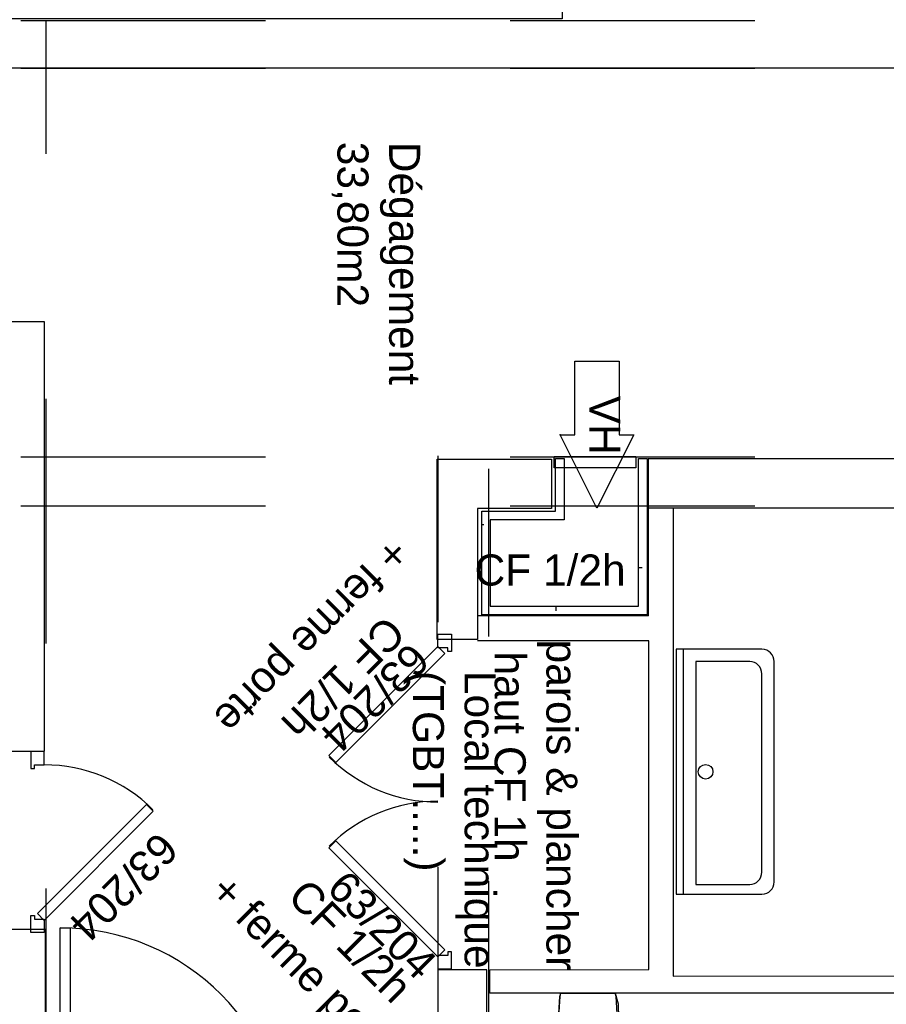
# Model space of a CAD drawing. Header units: millimetres. Extents: x -15 to 127, y -65 to 67.
# Tile 86 of 256: x 36.209 to 36.563, y -50.773 to -50.371. Entities that reach past the tile are written whole.
import ezdxf

# ---------------------------------------------------------------- set-up
doc = ezdxf.new("R2010")
doc.units = ezdxf.units.MM
doc.header["$MEASUREMENT"] = 0
doc.linetypes.add('PC_DASH_2', pattern=[0.125, 0.05555555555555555, -0.06944444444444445])
doc.layers.add('Calque 5', color=7, linetype='Continuous')
doc.styles.get("Standard").update_dxf_attribs({"font": 'BKANT.TTF'})

# ---------------------------------------------------------------- blocks, each defined once
blk = doc.blocks.new('PD_26484')
at = {"layer": 'Calque 5', "color": 0}
for points in [[(12.59310593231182, -36.76903949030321), (12.59860593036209, -36.76903949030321), (12.59860593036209, -36.77603948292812), (12.59710593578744, -36.77603948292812), (12.59710593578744, -36.77453948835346), (12.59310593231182, -36.77453947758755), (12.59310593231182, -36.76903949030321)], [(12.59591039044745, -36.77685621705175), (12.59308196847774, -36.77402779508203), (12.54853424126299, -36.81857552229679), (12.55136266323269, -36.82140394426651), (12.59591039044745, -36.77685621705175)], [(12.59591039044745, -36.89789498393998), (12.59308196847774, -36.90072340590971), (12.54853424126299, -36.85617567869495), (12.55136266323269, -36.85334725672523), (12.59591039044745, -36.89789498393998)], [(12.59310593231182, -36.90571171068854), (12.59860593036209, -36.90571171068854), (12.59860593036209, -36.89871171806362), (12.59710593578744, -36.89871171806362), (12.59710593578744, -36.90021171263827), (12.59310593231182, -36.9002117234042), (12.59310593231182, -36.90571171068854)]]:
    blk.add_lwpolyline(points, dxfattribs=at)
for centre, start, end in [((12.59310592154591, -36.77453955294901), 225.1558333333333, 270), ((12.59310592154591, -36.90021164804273), 90, 134.8441666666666)]:
    blk.add_arc(centre, 0.06300000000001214, start, end, dxfattribs=at)
blk = doc.blocks.new('PD_26485')
at = {"layer": 'Calque 5', "color": 0}
for points in [[(12.43221260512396, -36.81684354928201), (12.42671260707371, -36.81684354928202), (12.42671260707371, -36.82384354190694), (12.42821260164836, -36.82384354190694), (12.42821260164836, -36.82234354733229), (12.43221260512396, -36.8223435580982), (12.43221260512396, -36.81684354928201)], [(12.42940812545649, -36.88302687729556), (12.4322365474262, -36.88585529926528), (12.47678427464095, -36.84130757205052), (12.47395585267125, -36.83847915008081), (12.42940812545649, -36.88302687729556)], [(12.43221258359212, -36.89084360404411), (12.42671258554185, -36.89084360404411), (12.42671258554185, -36.88384361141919), (12.4282125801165, -36.88384361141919), (12.4282125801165, -36.88534360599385), (12.43221258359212, -36.88534361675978), (12.43221258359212, -36.89084360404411)]]:
    blk.add_lwpolyline(points, dxfattribs=at)
blk.add_arc((12.43221259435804, -36.88534354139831), 0.06300000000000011, 45.15583333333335, 90.00000000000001, dxfattribs=at)
blk = doc.blocks.new('PD_27306')
at = {"layer": 'Calque 5', "color": 0}
for points in [[(12.44277879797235, -36.98190896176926), (12.43877879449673, -36.98190896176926), (12.43877879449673, -36.88890898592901), (12.44277879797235, -36.88890898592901), (12.44277879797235, -36.98190896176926)], [(12.58477891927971, -36.98190990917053), (12.58077892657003, -36.98190990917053), (12.58077892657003, -36.92890990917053), (12.58477891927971, -36.92890990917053), (12.58477891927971, -36.98190990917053)], [(12.43188132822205, -36.98190895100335), (12.43188132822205, -36.98740894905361), (12.44051503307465, -36.98740894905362), (12.44051503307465, -36.98590895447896), (12.43866495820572, -36.98590895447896), (12.43866494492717, -36.98190895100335), (12.43188132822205, -36.98190895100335)], [(12.59139305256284, -36.98190989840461), (12.59139305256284, -36.98740989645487), (12.58280701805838, -36.98740989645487), (12.58280701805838, -36.98590990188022), (12.58464687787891, -36.98590990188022), (12.58464686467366, -36.9819098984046), (12.59139305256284, -36.98190989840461)]]:
    blk.add_lwpolyline(points, dxfattribs=at)
for centre, radius, start, end in [((12.43877895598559, -36.98190895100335), 0.09299997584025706, 0, 90), ((12.58477891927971, -36.98190990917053), 0.05300000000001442, 90, 180)]:
    blk.add_arc(centre, radius, start, end, dxfattribs=at)
blk = doc.blocks.new('PD_27309')
at = {"layer": 'Calque 5', "color": 0}
blk.add_lwpolyline([(12.66712554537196, -36.68762387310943), (12.67308051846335, -36.68762387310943), (12.6580803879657, -36.71753523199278), (12.64308051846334, -36.68762387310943), (12.64903575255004, -36.68762387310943), (12.64903575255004, -36.65753523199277), (12.66712554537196, -36.65753523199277), (12.66712554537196, -36.68762387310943)], dxfattribs=at)
blk.add_point((12.64308051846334, -36.68762387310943), dxfattribs=at)
blk = doc.blocks.new('PD_27308')
at = {"layer": 'Calque 5'}
blk.add_blockref('PD_27309', (0, 0), dxfattribs=at)
at = {"layer": 'Calque 5', "color": 0, "insert": (12.66767436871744, -36.67161253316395), "char_height": 0.01267795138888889, "width": 0.01763888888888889, "attachment_point": 1, "rotation": 270}
blk.add_mtext('{\\fArial|b0|i0|c0|p34;\\W0.98;VH}', dxfattribs=at)
blk = doc.blocks.new('PD_27315')
at = {"layer": 'Calque 5', "color": 0}
for p, q in [((12.64110939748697, -36.70652777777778), (12.6412037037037, -36.70652777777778)), ((12.6109557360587, -36.72416666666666), (12.61180555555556, -36.72416666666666)), ((12.67503713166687, -36.74180555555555), (12.67648148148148, -36.74180555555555)), ((12.6412037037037, -36.75757178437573), (12.6412037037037, -36.75944444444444))]:
    blk.add_line(p, q, dxfattribs=at)
blk = doc.blocks.new('PD_27378')
at = {"layer": 'Calque 5', "color": 0}
for p, q in [((12.69047050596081, -36.77518245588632), (12.69047050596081, -36.87518245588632)), ((12.72547050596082, -36.77518245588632), (12.69047050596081, -36.77518245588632)), ((12.69347050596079, -36.87518245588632), (12.69347050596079, -36.77518245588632)), ((12.72047050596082, -36.78018245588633), (12.69847050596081, -36.78018245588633)), ((12.69847050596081, -36.78018245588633), (12.69847050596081, -36.87118245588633)), ((12.73047050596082, -36.87018245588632), (12.73047050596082, -36.78018245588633)), ((12.72547050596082, -36.86618245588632), (12.72547050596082, -36.78518245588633)), ((12.69847050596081, -36.87118245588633), (12.72047050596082, -36.87118245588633)), ((12.69047050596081, -36.87518245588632), (12.72547050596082, -36.87518245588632))]:
    blk.add_line(p, q, dxfattribs=at)
blk.add_circle((12.70247050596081, -36.82518245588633), 0.003000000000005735, dxfattribs=at)
for centre, start, end in [((12.72547050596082, -36.78018245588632), 0, 90), ((12.72047050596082, -36.78518245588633), 0, 90), ((12.72047050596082, -36.86618245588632), 270, 0), ((12.72547050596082, -36.87018245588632), 270, 0)]:
    blk.add_arc(centre, 0.004999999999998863, start, end, dxfattribs=at)
blk = doc.blocks.new('PD_27380')
at = {"layer": 'Calque 5', "color": 0}
for p, q in [((12.66553893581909, -36.91556837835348), (12.64341053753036, -36.91557920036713)), ((12.66396941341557, -36.93779592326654), (12.6450846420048, -36.93780515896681)), ((12.67240318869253, -36.96067406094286), (12.67240431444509, -36.9630164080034)), ((12.63651733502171, -36.96102077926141), (12.63651878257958, -36.96403270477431))]:
    blk.add_line(p, q, dxfattribs=at)
for points in [[(12.66549139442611, -36.91561724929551), (12.66669672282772, -36.91998658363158), (12.66712718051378, -36.93782006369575), (12.66708104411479, -36.93762789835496), (12.66756835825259, -36.93878866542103), (12.66913529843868, -36.94303966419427), (12.67040445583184, -36.94739056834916), (12.67136965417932, -36.95182018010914), (12.67202618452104, -36.95630692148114), (12.67237085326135, -36.96082892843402), (12.67235562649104, -36.96067408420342), (12.67235675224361, -36.96301643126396), (12.67228492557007, -36.96221057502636), (12.67230276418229, -36.96328087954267), (12.67227425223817, -36.96442402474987), (12.67219667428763, -36.96556377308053), (12.67207025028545, -36.96669700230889), (12.67189532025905, -36.96782060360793), (12.67167236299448, -36.96893150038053), (12.67140199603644, -36.97002664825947), (12.67108495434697, -36.97110304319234), (12.67072210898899, -36.97215773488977), (12.67031445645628, -36.97318783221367), (12.66986311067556, -36.97419051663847), (12.66936931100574, -36.97516303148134), (12.66883440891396, -36.97610271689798), (12.66825987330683, -36.97700699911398), (12.66764727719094, -36.97787339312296), (12.66699830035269, -36.9786995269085), (12.66631472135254, -36.9794831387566), (12.66559841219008, -36.98022207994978), (12.66485134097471, -36.98091432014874), (12.66407554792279, -36.98155796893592), (12.66327316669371, -36.98215125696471), (12.66244639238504, -36.98269256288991), (12.66159749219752, -36.98318039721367), (12.66072879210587, -36.98361342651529), (12.65984267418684, -36.98399046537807), (12.65894156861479, -36.98431047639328), (12.65802794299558, -36.98457258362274), (12.65710430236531, -36.98477606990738), (12.65617317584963, -36.98492037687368), (12.65523711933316, -36.98500510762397), (12.6542986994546, -36.98503003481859), (12.65336048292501, -36.98499508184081), (12.65242504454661, -36.98490035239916), (12.65149495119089, -36.98474610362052), (12.65057274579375, -36.98453275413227), (12.64966096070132, -36.98426089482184), (12.6487620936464, -36.9839312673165), (12.64787860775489, -36.9835447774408), (12.64701292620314, -36.98310248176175), (12.64616742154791, -36.98260559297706), (12.64534441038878, -36.98205547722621), (12.64454614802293, -36.98145363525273), (12.64377482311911, -36.98080172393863), (12.6430325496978, -36.98010152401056), (12.64232136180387, -36.97935495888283), (12.64164321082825, -36.97856407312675), (12.64099995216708, -36.97773103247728), (12.64039335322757, -36.97685812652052), (12.63982507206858, -36.97594773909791), (12.63929667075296, -36.975002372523), (12.63880959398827, -36.97402461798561), (12.63836517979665, -36.97301715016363), (12.63796464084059, -36.97198273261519), (12.63760908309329, -36.97092420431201), (12.63729947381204, -36.96984446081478), (12.63703666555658, -36.96874646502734), (12.63682138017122, -36.96763322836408), (12.63665420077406, -36.96650779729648), (12.63653559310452, -36.9653732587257), (12.63646587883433, -36.96423272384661), (12.63647122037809, -36.96403272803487), (12.63646977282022, -36.96102080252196), (12.63641841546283, -36.96084651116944), (12.63649787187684, -36.9593239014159), (12.63694329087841, -36.95481085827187), (12.63769970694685, -36.9503401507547), (12.63876343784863, -36.94593356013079), (12.64012929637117, -36.94161255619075), (12.64179063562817, -36.93739818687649), (12.6416615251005, -36.93783251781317), (12.64294548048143, -36.91695444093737), (12.64327569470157, -36.91562809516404), (12.64336297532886, -36.91557922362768), (12.6654913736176, -36.91556840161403)], [(12.64170908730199, -36.93783249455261), (12.64299304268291, -36.91695441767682), (12.64332325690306, -36.91562807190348)], [(12.66714526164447, -36.93783249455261), (12.66586130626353, -36.91695441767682), (12.6655310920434, -36.91562807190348)], [(12.64183819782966, -36.93739816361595), (12.64017685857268, -36.9416125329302), (12.63881100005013, -36.94593353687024), (12.63774726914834, -36.95034012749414), (12.63699085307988, -36.95481083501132), (12.63654543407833, -36.95932387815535), (12.63646597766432, -36.96084648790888)], [(12.64204795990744, -36.94210827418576), (12.64349837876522, -36.94133844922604), (12.6450846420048, -36.93780515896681)], [(12.66708271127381, -36.94209603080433), (12.66560270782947, -36.94132690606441), (12.66396941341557, -36.93779592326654)], [(12.67241841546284, -36.96082890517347), (12.67207374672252, -36.95630689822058), (12.67141721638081, -36.95182015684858), (12.67045201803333, -36.94739054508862), (12.66918286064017, -36.9430396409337), (12.6676159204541, -36.93878864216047), (12.6671286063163, -36.93762787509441)], [(12.63952028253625, -36.96361096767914), (12.64166750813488, -36.95409023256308), (12.64724981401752, -36.94721912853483), (12.65477142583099, -36.94483876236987), (12.66221693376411, -36.94758695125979), (12.66759131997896, -36.95472732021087), (12.66945452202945, -36.96434661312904), (12.66945452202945, -36.96434661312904)], [(12.64146427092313, -36.96503904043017), (12.64332850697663, -36.95641608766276), (12.64817542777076, -36.95019298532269), (12.65470630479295, -36.94803720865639), (12.66117119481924, -36.95052639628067), (12.66583783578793, -36.95699357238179), (12.66745580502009, -36.96570586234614), (12.66745580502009, -36.96570586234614)], [(12.65904686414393, -36.95814880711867), (12.65904686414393, -36.95814880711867), (12.65839637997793, -36.95496138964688), (12.65662231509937, -36.95262866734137), (12.6542000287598, -36.95177569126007), (12.65177857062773, -36.95263101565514), (12.65000676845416, -36.95496545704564), (12.64935937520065, -36.95815350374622)], [(12.67248919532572, -36.96221893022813), (12.66952139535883, -36.97510754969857), (12.66079786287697, -36.98345157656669), (12.64964382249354, -36.98407044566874), (12.64031095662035, -36.9767282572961), (12.63635675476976, -36.96422369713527), (12.63635675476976, -36.96422369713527)], [(12.66945982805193, -36.96465944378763), (12.66612704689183, -36.97500174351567), (12.65865921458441, -36.98113828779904), (12.64971425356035, -36.98088498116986), (12.64247582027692, -36.97433197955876), (12.63952019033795, -36.96381160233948)], [(12.66746683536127, -36.96563320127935), (12.66457188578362, -36.97378733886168), (12.65808577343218, -36.97862576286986), (12.65031701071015, -36.97842639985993), (12.6440306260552, -36.97326020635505), (12.64146404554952, -36.96496591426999)]]:
    blk.add_lwpolyline(points, dxfattribs=at)
blk.add_arc((12.65420278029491, -36.95742280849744), 0.004843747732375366, 270.0277777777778, 90.02777777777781, dxfattribs=at)
for p in [(12.65447473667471, -36.9155737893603), (12.65449311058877, -36.91554078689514)]:
    blk.add_point(p, dxfattribs=at)
blk = doc.blocks.new('PD_27827')
at = {"layer": 'Calque 5', "color": 0}
for points in [[(12.59310593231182, -36.76903949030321), (12.59860593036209, -36.76903949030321), (12.59860593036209, -36.77603948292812), (12.59710593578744, -36.77603948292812), (12.59710593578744, -36.77453948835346), (12.59310593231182, -36.77453947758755), (12.59310593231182, -36.76903949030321)], [(12.59591039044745, -36.77685621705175), (12.59308196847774, -36.77402779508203), (12.54853424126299, -36.81857552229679), (12.55136266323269, -36.82140394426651), (12.59591039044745, -36.77685621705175)], [(12.59591039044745, -36.89789498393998), (12.59308196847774, -36.90072340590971), (12.54853424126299, -36.85617567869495), (12.55136266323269, -36.85334725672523), (12.59591039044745, -36.89789498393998)], [(12.59310593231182, -36.90571171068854), (12.59860593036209, -36.90571171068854), (12.59860593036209, -36.89871171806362), (12.59710593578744, -36.89871171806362), (12.59710593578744, -36.90021171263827), (12.59310593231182, -36.9002117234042), (12.59310593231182, -36.90571171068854)]]:
    blk.add_lwpolyline(points, dxfattribs=at)
for centre, start, end in [((12.59310592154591, -36.77453955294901), 225.1558333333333, 270), ((12.59310592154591, -36.90021164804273), 90, 134.8441666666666)]:
    blk.add_arc(centre, 0.06300000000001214, start, end, dxfattribs=at)
blk = doc.blocks.new('PD_27828')
at = {"layer": 'Calque 5', "color": 0}
for points in [[(12.43221260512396, -36.81684354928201), (12.42671260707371, -36.81684354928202), (12.42671260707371, -36.82384354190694), (12.42821260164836, -36.82384354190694), (12.42821260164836, -36.82234354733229), (12.43221260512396, -36.8223435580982), (12.43221260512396, -36.81684354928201)], [(12.42940812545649, -36.88302687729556), (12.4322365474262, -36.88585529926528), (12.47678427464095, -36.84130757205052), (12.47395585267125, -36.83847915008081), (12.42940812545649, -36.88302687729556)], [(12.43221258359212, -36.89084360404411), (12.42671258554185, -36.89084360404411), (12.42671258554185, -36.88384361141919), (12.4282125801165, -36.88384361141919), (12.4282125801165, -36.88534360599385), (12.43221258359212, -36.88534361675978), (12.43221258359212, -36.89084360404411)]]:
    blk.add_lwpolyline(points, dxfattribs=at)
blk.add_arc((12.43221259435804, -36.88534354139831), 0.06300000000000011, 45.15583333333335, 90.00000000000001, dxfattribs=at)
blk = doc.blocks.new('PD_28649')
at = {"layer": 'Calque 5', "color": 0}
for points in [[(12.44277879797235, -36.98190896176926), (12.43877879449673, -36.98190896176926), (12.43877879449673, -36.88890898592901), (12.44277879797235, -36.88890898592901), (12.44277879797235, -36.98190896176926)], [(12.58477891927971, -36.98190990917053), (12.58077892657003, -36.98190990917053), (12.58077892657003, -36.92890990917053), (12.58477891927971, -36.92890990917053), (12.58477891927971, -36.98190990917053)], [(12.43188132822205, -36.98190895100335), (12.43188132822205, -36.98740894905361), (12.44051503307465, -36.98740894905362), (12.44051503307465, -36.98590895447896), (12.43866495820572, -36.98590895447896), (12.43866494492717, -36.98190895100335), (12.43188132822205, -36.98190895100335)], [(12.59139305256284, -36.98190989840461), (12.59139305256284, -36.98740989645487), (12.58280701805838, -36.98740989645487), (12.58280701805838, -36.98590990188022), (12.58464687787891, -36.98590990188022), (12.58464686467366, -36.9819098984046), (12.59139305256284, -36.98190989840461)]]:
    blk.add_lwpolyline(points, dxfattribs=at)
for centre, radius, start, end in [((12.43877895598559, -36.98190895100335), 0.09299997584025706, 0, 90), ((12.58477891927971, -36.98190990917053), 0.05300000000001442, 90, 180)]:
    blk.add_arc(centre, radius, start, end, dxfattribs=at)
blk = doc.blocks.new('PD_28652')
at = {"layer": 'Calque 5', "color": 0}
blk.add_lwpolyline([(12.66712554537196, -36.68762387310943), (12.67308051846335, -36.68762387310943), (12.6580803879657, -36.71753523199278), (12.64308051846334, -36.68762387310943), (12.64903575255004, -36.68762387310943), (12.64903575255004, -36.65753523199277), (12.66712554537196, -36.65753523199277), (12.66712554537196, -36.68762387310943)], dxfattribs=at)
blk.add_point((12.64308051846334, -36.68762387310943), dxfattribs=at)
blk = doc.blocks.new('PD_28651')
at = {"layer": 'Calque 5'}
blk.add_blockref('PD_28652', (0, 0), dxfattribs=at)
at = {"layer": 'Calque 5', "color": 0, "insert": (12.66767436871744, -36.67161253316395), "char_height": 0.01267795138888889, "width": 0.01763888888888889, "attachment_point": 1, "rotation": 270}
blk.add_mtext('{\\fArial|b0|i0|c0|p34;\\W0.98;VH}', dxfattribs=at)
blk = doc.blocks.new('PD_28658')
at = {"layer": 'Calque 5', "color": 0}
for p, q in [((12.64110939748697, -36.70652777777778), (12.6412037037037, -36.70652777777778)), ((12.6109557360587, -36.72416666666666), (12.61180555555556, -36.72416666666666)), ((12.67503713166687, -36.74180555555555), (12.67648148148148, -36.74180555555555)), ((12.6412037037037, -36.75757178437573), (12.6412037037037, -36.75944444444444))]:
    blk.add_line(p, q, dxfattribs=at)
blk = doc.blocks.new('PD_28721')
at = {"layer": 'Calque 5', "color": 0}
for p, q in [((12.69047050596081, -36.77518245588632), (12.69047050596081, -36.87518245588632)), ((12.72547050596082, -36.77518245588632), (12.69047050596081, -36.77518245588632)), ((12.69347050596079, -36.87518245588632), (12.69347050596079, -36.77518245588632)), ((12.72047050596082, -36.78018245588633), (12.69847050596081, -36.78018245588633)), ((12.69847050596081, -36.78018245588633), (12.69847050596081, -36.87118245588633)), ((12.73047050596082, -36.87018245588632), (12.73047050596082, -36.78018245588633)), ((12.72547050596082, -36.86618245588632), (12.72547050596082, -36.78518245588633)), ((12.69847050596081, -36.87118245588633), (12.72047050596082, -36.87118245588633)), ((12.69047050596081, -36.87518245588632), (12.72547050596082, -36.87518245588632))]:
    blk.add_line(p, q, dxfattribs=at)
blk.add_circle((12.70247050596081, -36.82518245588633), 0.003000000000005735, dxfattribs=at)
for centre, start, end in [((12.72547050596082, -36.78018245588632), 0, 90), ((12.72047050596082, -36.78518245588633), 0, 90), ((12.72047050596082, -36.86618245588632), 270, 0), ((12.72547050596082, -36.87018245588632), 270, 0)]:
    blk.add_arc(centre, 0.004999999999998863, start, end, dxfattribs=at)
blk = doc.blocks.new('PD_28723')
at = {"layer": 'Calque 5', "color": 0}
for p, q in [((12.66553893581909, -36.91556837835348), (12.64341053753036, -36.91557920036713)), ((12.66396941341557, -36.93779592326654), (12.6450846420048, -36.93780515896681)), ((12.67240318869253, -36.96067406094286), (12.67240431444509, -36.9630164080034)), ((12.63651733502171, -36.96102077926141), (12.63651878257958, -36.96403270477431))]:
    blk.add_line(p, q, dxfattribs=at)
for points in [[(12.66549139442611, -36.91561724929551), (12.66669672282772, -36.91998658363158), (12.66712718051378, -36.93782006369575), (12.66708104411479, -36.93762789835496), (12.66756835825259, -36.93878866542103), (12.66913529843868, -36.94303966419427), (12.67040445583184, -36.94739056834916), (12.67136965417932, -36.95182018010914), (12.67202618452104, -36.95630692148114), (12.67237085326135, -36.96082892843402), (12.67235562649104, -36.96067408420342), (12.67235675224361, -36.96301643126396), (12.67228492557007, -36.96221057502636), (12.67230276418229, -36.96328087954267), (12.67227425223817, -36.96442402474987), (12.67219667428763, -36.96556377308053), (12.67207025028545, -36.96669700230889), (12.67189532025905, -36.96782060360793), (12.67167236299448, -36.96893150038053), (12.67140199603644, -36.97002664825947), (12.67108495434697, -36.97110304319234), (12.67072210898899, -36.97215773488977), (12.67031445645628, -36.97318783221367), (12.66986311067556, -36.97419051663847), (12.66936931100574, -36.97516303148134), (12.66883440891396, -36.97610271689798), (12.66825987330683, -36.97700699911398), (12.66764727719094, -36.97787339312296), (12.66699830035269, -36.9786995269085), (12.66631472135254, -36.9794831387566), (12.66559841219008, -36.98022207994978), (12.66485134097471, -36.98091432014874), (12.66407554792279, -36.98155796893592), (12.66327316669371, -36.98215125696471), (12.66244639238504, -36.98269256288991), (12.66159749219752, -36.98318039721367), (12.66072879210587, -36.98361342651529), (12.65984267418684, -36.98399046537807), (12.65894156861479, -36.98431047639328), (12.65802794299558, -36.98457258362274), (12.65710430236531, -36.98477606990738), (12.65617317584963, -36.98492037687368), (12.65523711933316, -36.98500510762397), (12.6542986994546, -36.98503003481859), (12.65336048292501, -36.98499508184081), (12.65242504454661, -36.98490035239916), (12.65149495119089, -36.98474610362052), (12.65057274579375, -36.98453275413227), (12.64966096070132, -36.98426089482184), (12.6487620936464, -36.9839312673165), (12.64787860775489, -36.9835447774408), (12.64701292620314, -36.98310248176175), (12.64616742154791, -36.98260559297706), (12.64534441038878, -36.98205547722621), (12.64454614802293, -36.98145363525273), (12.64377482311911, -36.98080172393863), (12.6430325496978, -36.98010152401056), (12.64232136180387, -36.97935495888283), (12.64164321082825, -36.97856407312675), (12.64099995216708, -36.97773103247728), (12.64039335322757, -36.97685812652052), (12.63982507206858, -36.97594773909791), (12.63929667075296, -36.975002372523), (12.63880959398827, -36.97402461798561), (12.63836517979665, -36.97301715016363), (12.63796464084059, -36.97198273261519), (12.63760908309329, -36.97092420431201), (12.63729947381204, -36.96984446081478), (12.63703666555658, -36.96874646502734), (12.63682138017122, -36.96763322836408), (12.63665420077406, -36.96650779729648), (12.63653559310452, -36.9653732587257), (12.63646587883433, -36.96423272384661), (12.63647122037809, -36.96403272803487), (12.63646977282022, -36.96102080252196), (12.63641841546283, -36.96084651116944), (12.63649787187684, -36.9593239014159), (12.63694329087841, -36.95481085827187), (12.63769970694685, -36.9503401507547), (12.63876343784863, -36.94593356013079), (12.64012929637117, -36.94161255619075), (12.64179063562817, -36.93739818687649), (12.6416615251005, -36.93783251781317), (12.64294548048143, -36.91695444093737), (12.64327569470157, -36.91562809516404), (12.64336297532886, -36.91557922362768), (12.6654913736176, -36.91556840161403)], [(12.64170908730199, -36.93783249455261), (12.64299304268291, -36.91695441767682), (12.64332325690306, -36.91562807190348)], [(12.66714526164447, -36.93783249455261), (12.66586130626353, -36.91695441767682), (12.6655310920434, -36.91562807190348)], [(12.64183819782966, -36.93739816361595), (12.64017685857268, -36.9416125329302), (12.63881100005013, -36.94593353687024), (12.63774726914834, -36.95034012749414), (12.63699085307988, -36.95481083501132), (12.63654543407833, -36.95932387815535), (12.63646597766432, -36.96084648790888)], [(12.64204795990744, -36.94210827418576), (12.64349837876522, -36.94133844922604), (12.6450846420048, -36.93780515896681)], [(12.66708271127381, -36.94209603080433), (12.66560270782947, -36.94132690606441), (12.66396941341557, -36.93779592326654)], [(12.67241841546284, -36.96082890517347), (12.67207374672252, -36.95630689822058), (12.67141721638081, -36.95182015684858), (12.67045201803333, -36.94739054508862), (12.66918286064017, -36.9430396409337), (12.6676159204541, -36.93878864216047), (12.6671286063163, -36.93762787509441)], [(12.63952028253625, -36.96361096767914), (12.64166750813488, -36.95409023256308), (12.64724981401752, -36.94721912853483), (12.65477142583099, -36.94483876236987), (12.66221693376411, -36.94758695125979), (12.66759131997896, -36.95472732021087), (12.66945452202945, -36.96434661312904), (12.66945452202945, -36.96434661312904)], [(12.64146427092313, -36.96503904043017), (12.64332850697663, -36.95641608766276), (12.64817542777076, -36.95019298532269), (12.65470630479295, -36.94803720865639), (12.66117119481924, -36.95052639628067), (12.66583783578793, -36.95699357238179), (12.66745580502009, -36.96570586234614), (12.66745580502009, -36.96570586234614)], [(12.65904686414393, -36.95814880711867), (12.65904686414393, -36.95814880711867), (12.65839637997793, -36.95496138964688), (12.65662231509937, -36.95262866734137), (12.6542000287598, -36.95177569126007), (12.65177857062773, -36.95263101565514), (12.65000676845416, -36.95496545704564), (12.64935937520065, -36.95815350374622)], [(12.67248919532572, -36.96221893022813), (12.66952139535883, -36.97510754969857), (12.66079786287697, -36.98345157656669), (12.64964382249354, -36.98407044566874), (12.64031095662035, -36.9767282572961), (12.63635675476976, -36.96422369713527), (12.63635675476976, -36.96422369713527)], [(12.66945982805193, -36.96465944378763), (12.66612704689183, -36.97500174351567), (12.65865921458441, -36.98113828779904), (12.64971425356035, -36.98088498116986), (12.64247582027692, -36.97433197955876), (12.63952019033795, -36.96381160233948)], [(12.66746683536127, -36.96563320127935), (12.66457188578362, -36.97378733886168), (12.65808577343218, -36.97862576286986), (12.65031701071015, -36.97842639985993), (12.6440306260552, -36.97326020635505), (12.64146404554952, -36.96496591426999)]]:
    blk.add_lwpolyline(points, dxfattribs=at)
blk.add_arc((12.65420278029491, -36.95742280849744), 0.004843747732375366, 270.0277777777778, 90.02777777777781, dxfattribs=at)
for p in [(12.65447473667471, -36.9155737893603), (12.65449311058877, -36.91554078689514)]:
    blk.add_point(p, dxfattribs=at)

msp = doc.modelspace()

# ---------------------------------------------------------------- linework, layer by layer
at = {"layer": 'Calque 5', "color": 0, "linetype": 'PC_DASH_2'}
for p, q in [((36.20977502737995, -50.37095679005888), (38.96648674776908, -50.37095679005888)), ((36.20977502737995, -50.37095679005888), (38.96648674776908, -50.37095679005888)), ((36.22009530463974, -53.02541712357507), (36.22009530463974, -50.37095679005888)), ((36.22009530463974, -53.02541712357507), (36.22009530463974, -50.37095679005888)), ((36.20977502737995, -50.39043178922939), (38.96648674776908, -50.39043178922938)), ((36.20977502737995, -50.39043178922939), (38.96648674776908, -50.39043178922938)), ((36.20977502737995, -50.54913856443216), (38.96648674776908, -50.54913856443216)), ((36.20977502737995, -50.54913856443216), (38.96648674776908, -50.54913856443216)), ((36.38027458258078, -53.01663396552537), (36.38027458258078, -50.54873910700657)), ((36.38027458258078, -53.01663396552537), (36.38027458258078, -50.54873910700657)), ((36.40102458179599, -53.02244845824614), (36.40102458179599, -50.55399149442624)), ((36.40102458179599, -53.02244845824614), (36.40102458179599, -50.55399149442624)), ((36.20977502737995, -50.56913856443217), (38.96648674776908, -50.56913856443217)), ((36.20977502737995, -50.56913856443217), (38.96648674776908, -50.56913856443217))]:
    msp.add_line(p, q, dxfattribs=at)
at = {"layer": 'Calque 5', "color": 0}
for p, q in [((36.46635734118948, -50.61402854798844), (36.46633798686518, -50.56995054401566)), ((36.46635734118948, -50.61402854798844), (36.46633798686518, -50.56995054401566)), ((36.4763379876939, -50.56995054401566), (36.47643274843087, -50.76116960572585)), ((36.4763379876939, -50.56995054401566), (36.47643274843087, -50.76116960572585)), ((36.46635734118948, -50.61402854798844), (36.39679092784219, -50.61402854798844)), ((36.46635734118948, -50.61402854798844), (36.39679092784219, -50.61402854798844)), ((36.46636031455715, -50.61402854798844), (36.46640510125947, -50.61402854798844)), ((36.46636031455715, -50.61402854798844), (36.46640510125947, -50.61402854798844)), ((36.46636081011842, -50.62430767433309), (36.39636576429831, -50.62430767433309)), ((36.46636081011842, -50.62430767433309), (36.39636576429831, -50.62430767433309)), ((36.46643274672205, -50.75854399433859), (36.46636081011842, -50.62430767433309)), ((36.46643274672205, -50.75854399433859), (36.46636081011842, -50.62430767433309)), ((36.40147404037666, -50.75857548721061), (36.46643274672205, -50.75854399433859)), ((36.40147404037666, -50.75857548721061), (36.46643274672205, -50.75854399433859)), ((36.40147743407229, -50.76819926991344), (36.40147404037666, -50.75857548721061)), ((36.40147743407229, -50.76819926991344), (36.40147404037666, -50.75857548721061)), ((36.47643274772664, -50.76116818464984), (36.62307515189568, -50.76109872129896)), ((36.47643274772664, -50.76116818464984), (36.62307515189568, -50.76109872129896)), ((36.5777361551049, -50.76811381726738), (36.40147743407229, -50.76819926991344)), ((36.5777361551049, -50.76811381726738), (36.40147743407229, -50.76819926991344))]:
    msp.add_line(p, q, dxfattribs=at)
for points in [[(36.40771673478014, -49.42503618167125), (36.40771673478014, -49.43322559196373), (36.41018842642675, -49.44724325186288), (36.43099915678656, -49.44739261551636), (36.43099915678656, -50.02908425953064), (36.43099915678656, -50.02908425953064), (36.43099915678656, -50.05108425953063), (36.43099915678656, -50.05108425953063), (36.43099915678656, -50.37034552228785), (35.74905935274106, -50.37034552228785), (35.74905935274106, -50.33541239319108), (35.73476378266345, -50.33289169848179), (35.72905935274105, -50.33289169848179), (35.72905935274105, -50.37034552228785), (35.63854945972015, -50.37034552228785), (35.63782960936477, -50.57752796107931), (35.64441128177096, -50.57752796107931), (35.65782960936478, -50.57516194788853), (35.65854945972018, -50.39034552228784), (36.57385828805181, -50.39034552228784)], [(36.40771673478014, -49.42503618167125), (36.40771673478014, -49.43322559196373), (36.41018842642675, -49.44724325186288), (36.43099915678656, -49.44739261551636), (36.43099915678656, -50.02908425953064), (36.43099915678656, -50.02908425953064), (36.43099915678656, -50.05108425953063), (36.43099915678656, -50.05108425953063), (36.43099915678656, -50.37034552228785), (35.74905935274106, -50.37034552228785), (35.74905935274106, -50.33541239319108), (35.73476378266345, -50.33289169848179), (35.72905935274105, -50.33289169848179), (35.72905935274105, -50.37034552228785), (35.63854945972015, -50.37034552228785), (35.63782960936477, -50.57752796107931), (35.64441128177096, -50.57752796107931), (35.65782960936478, -50.57516194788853), (35.65854945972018, -50.39034552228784), (36.57385828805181, -50.39034552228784)], [(36.21949724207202, -50.49397003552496), (36.20045151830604, -50.49397003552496), (36.20045151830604, -50.66934186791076), (36.21949724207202, -50.66934186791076), (36.21949724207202, -50.49397003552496)], [(36.21949724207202, -50.49397003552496), (36.20045151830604, -50.49397003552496), (36.20045151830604, -50.66934186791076), (36.21949724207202, -50.66934186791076), (36.21949724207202, -50.49397003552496)], [(36.39636576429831, -50.62373425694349), (36.37991982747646, -50.62373425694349), (36.37991982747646, -50.55005054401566), (36.42665439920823, -50.55005054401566), (36.42665439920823, -50.57018710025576), (36.39636576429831, -50.57018710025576), (36.39636576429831, -50.62373425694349)], [(36.39636576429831, -50.62373425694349), (36.37991982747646, -50.62373425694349), (36.37991982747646, -50.55005054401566), (36.42665439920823, -50.55005054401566), (36.42665439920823, -50.57018710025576), (36.39636576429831, -50.57018710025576), (36.39636576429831, -50.62373425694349)], [(36.40161922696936, -50.61014172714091), (36.46220062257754, -50.61014172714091), (36.46220062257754, -50.54983766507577), (36.46570062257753, -50.54983766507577), (36.46570062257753, -50.61364172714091), (36.39811922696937, -50.61364172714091), (36.39811922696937, -50.57137890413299), (36.42827288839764, -50.57137890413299), (36.42827288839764, -50.54983766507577), (36.43177288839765, -50.54983766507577), (36.43177288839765, -50.57487890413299), (36.40161922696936, -50.57487890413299), (36.40161922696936, -50.61014172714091)], [(36.40161922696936, -50.61014172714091), (36.46220062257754, -50.61014172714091), (36.46220062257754, -50.54983766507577), (36.46570062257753, -50.54983766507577), (36.46570062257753, -50.61364172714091), (36.39811922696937, -50.61364172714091), (36.39811922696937, -50.57137890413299), (36.42827288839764, -50.57137890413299), (36.42827288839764, -50.54983766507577), (36.43177288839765, -50.54983766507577), (36.43177288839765, -50.57487890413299), (36.40161922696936, -50.57487890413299), (36.40161922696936, -50.61014172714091)], [(36.46115746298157, -50.55357821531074), (36.42781046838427, -50.55357821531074), (36.42781046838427, -50.54907821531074), (36.46115746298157, -50.54907821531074), (36.46115746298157, -50.55357821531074)], [(36.46115746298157, -50.55357821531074), (36.42781046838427, -50.55357821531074), (36.42781046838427, -50.54907821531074), (36.46115746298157, -50.54907821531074), (36.46115746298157, -50.55357821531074)], [(36.46618132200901, -50.56995054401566), (36.57004926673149, -50.56995054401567), (36.57004926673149, -50.54995054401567), (36.46618132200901, -50.54995054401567), (36.46618132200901, -50.56995054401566)], [(36.46618132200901, -50.56995054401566), (36.57004926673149, -50.56995054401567), (36.57004926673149, -50.54995054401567), (36.46618132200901, -50.54995054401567), (36.46618132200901, -50.56995054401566)], [(36.19977502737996, -51.19555772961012), (36.19977502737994, -50.76200767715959), (35.50424882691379, -50.76200767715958), (35.50424882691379, -50.88172319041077), (35.4905114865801, -50.88414545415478), (35.4842488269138, -50.88414545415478), (35.4842488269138, -50.74196279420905), (35.63854945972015, -50.74196279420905), (35.63854945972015, -50.67061149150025), (35.64513113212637, -50.67061149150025), (35.65854945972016, -50.67297750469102), (35.65854945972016, -50.74196279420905), (36.21977502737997, -50.74196279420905)], [(36.19977502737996, -51.19555772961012), (36.19977502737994, -50.76200767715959), (35.50424882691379, -50.76200767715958), (35.50424882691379, -50.88172319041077), (35.4905114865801, -50.88414545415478), (35.4842488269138, -50.88414545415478), (35.4842488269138, -50.74196279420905), (35.63854945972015, -50.74196279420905), (35.63854945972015, -50.67061149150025), (35.64513113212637, -50.67061149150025), (35.65854945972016, -50.67297750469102), (35.65854945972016, -50.74196279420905), (36.21977502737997, -50.74196279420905)], [(36.21977502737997, -50.74196279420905), (36.21977502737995, -51.21560261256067)], [(36.21977502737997, -50.74196279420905), (36.21977502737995, -51.21560261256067)], [(36.38017537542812, -50.75866197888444), (36.38017537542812, -50.98934412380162), (36.40017537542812, -50.98934412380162), (36.40017537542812, -50.75866197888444), (36.38017537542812, -50.75866197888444)], [(36.38017537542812, -50.75866197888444), (36.38017537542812, -50.98934412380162), (36.40017537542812, -50.98934412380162), (36.40017537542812, -50.75866197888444), (36.38017537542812, -50.75866197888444)]]:
    msp.add_lwpolyline(points, dxfattribs=at)

# ---------------------------------------------------------------- block references
for name in ['PD_27315', 'PD_28658']:
    msp.add_blockref(name, (23.78716349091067, -13.85256994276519))
at = {"layer": 'Calque 5'}
for name in ['PD_27308', 'PD_28651', 'PD_26484', 'PD_27827', 'PD_27378', 'PD_28721', 'PD_26485', 'PD_27828', 'PD_27306', 'PD_28649', 'PD_27380', 'PD_28723']:
    msp.add_blockref(name, (23.78716349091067, -13.85256994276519), dxfattribs=at)

# ---------------------------------------------------------------- texts
at = {"layer": 'Calque 5', "color": 0, "char_height": 0.01267795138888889, "attachment_point": 1}
for s, insert, width, rotation in [('{\\fArial|b0|i0|c0|p34;\\W0.98;Dégagement\\P33,80m2}', (36.37299665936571, -50.4204907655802), 0.1058333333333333, 270), ('{\\fArial|b0|i0|c0|p34;\\W0.98;Dégagement\\P33,80m2}', (36.37299665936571, -50.4204907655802), 0.1058333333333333, 270), ('{\\fArial|b0|i0|c0|p34;\\W0.98;     CF 1/2h\\P+ ferme porte}', (36.38492995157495, -50.60518987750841), 0.1058333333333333, 225.00000000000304), ('{\\fArial|b0|i0|c0|p34;\\W0.98;     CF 1/2h\\P+ ferme porte}', (36.38492995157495, -50.60518987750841), 0.1058333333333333, 225.00000000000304), ('{\\fArial|b0|i0|c0|p34;\\W0.98;63/204}', (36.37775429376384, -50.63326336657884), 0.05291666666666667, 224.99999999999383), ('{\\fArial|b0|i0|c0|p34;\\W0.98;63/204}', (36.37775429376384, -50.63326336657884), 0.05291666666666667, 224.99999999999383), ('{\\fArial|b0|i0|c0|p34;\\W0.98;parois & plancher\\P haut CF 1h}', (36.4372597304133, -50.62377652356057), 0.1411111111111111, 270), ('{\\fArial|b0|i0|c0|p34;\\W0.98;parois & plancher\\P haut CF 1h}', (36.4372597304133, -50.62377652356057), 0.1411111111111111, 270), ('{\\fArial|b0|i0|c0|p34;\\W0.98;Local technique\\P(TGBT.....)}', (36.40382137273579, -50.63655298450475), 0.1234722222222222, 270), ('{\\fArial|b0|i0|c0|p34;\\W0.98;Local technique\\P(TGBT.....)}', (36.40382137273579, -50.63655298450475), 0.1234722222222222, 270), ('{\\fArial|b0|i0|c0|p34;\\W0.98;63/204}', (36.27509968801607, -50.71055993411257), 0.05291666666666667, 224.99999999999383), ('{\\fArial|b0|i0|c0|p34;\\W0.98;63/204}', (36.27509968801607, -50.71055993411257), 0.05291666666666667, 224.99999999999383), ('{\\fArial|b0|i0|c0|p34;\\W0.98;63/204}', (36.34323467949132, -50.71704523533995), 0.05291666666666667, 315.00000000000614), ('{\\fArial|b0|i0|c0|p34;\\W0.98;63/204}', (36.34323467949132, -50.71704523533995), 0.05291666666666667, 315.00000000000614), ('{\\fArial|b0|i0|c0|p34;\\W0.98;     CF 1/2h\\P+ ferme porte}', (36.31009448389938, -50.70344129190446), 0.1058333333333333, 314.99999999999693), ('{\\fArial|b0|i0|c0|p34;\\W0.98;     CF 1/2h\\P+ ferme porte}', (36.31009448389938, -50.70344129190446), 0.1058333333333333, 314.99999999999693)]:
    msp.add_mtext(s, dxfattribs=dict(at, insert=insert, width=width, rotation=rotation))
at = {"layer": 'Calque 5', "color": 0, "insert": (36.39522034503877, -50.58902794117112), "char_height": 0.01267795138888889, "width": 0.07055555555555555, "attachment_point": 1}
msp.add_mtext('{\\fArial|b0|i0|c0|p34;\\W0.98;CF 1/2h}', dxfattribs=at)
msp.add_mtext('{\\fArial|b0|i0|c0|p34;\\W0.98;CF 1/2h}', dxfattribs=at)

doc.saveas('drawing.dxf')
